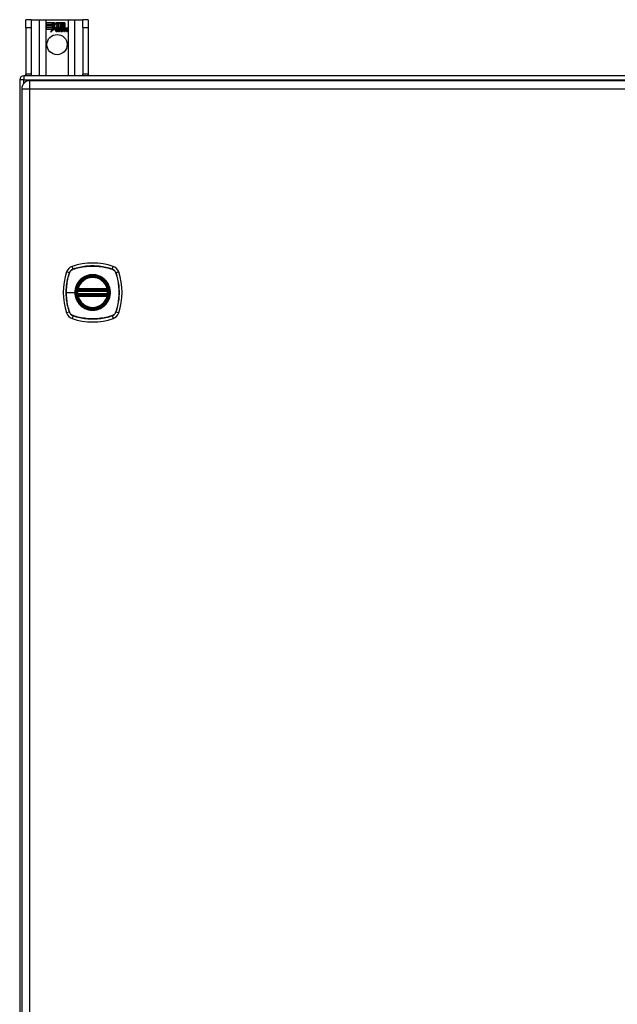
# Model space of a CAD drawing. Header units: inches. Extents: x 7 to 154, y 11 to 93.
# Tile 8 of 13: x 61 to 73, y 52 to 72. Entities that reach past the tile are written whole.
import ezdxf

# ---------------------------------------------------------------- set-up
doc = ezdxf.new("R2010")
doc.units = ezdxf.units.IN
doc.header["$MEASUREMENT"] = 0
doc.layers.add('Visible Edges(ANSI)', color=7, linetype='Continuous', lineweight=25)
doc.layers.add('Visible Tangent Edges(ANSI)', color=7, linetype='Continuous', lineweight=25)

msp = doc.modelspace()

# ---------------------------------------------------------------- linework, layer by layer
at = {"layer": 'Visible Edges(ANSI)'}
for p, q in [((61.676, 71.729), (61.571, 71.729)), ((61.571, 71.573), (61.571, 71.729)), ((61.676, 71.729), (61.676, 71.573)), ((61.676, 71.729), (61.84, 71.729)), ((61.84, 71.729), (61.975, 71.729)), ((61.975, 71.729), (62.417, 71.729)), ((62.417, 71.729), (62.552, 71.729)), ((62.552, 71.729), (62.716, 71.729)), ((62.716, 71.573), (62.716, 71.729)), ((62.821, 71.729), (62.716, 71.729)), ((62.821, 71.729), (62.821, 71.573)), ((61.571, 71.573), (61.571, 70.635)), ((61.676, 71.573), (61.676, 70.635)), ((61.98, 71.667), (62.147, 71.667)), ((61.98, 71.627), (61.98, 71.667)), ((61.98, 71.666), (61.98, 71.628)), ((62.147, 71.666), (61.98, 71.666)), ((61.98, 71.628), (62.102, 71.628)), ((62.103, 71.627), (61.98, 71.627)), ((61.98, 71.581), (61.98, 71.622)), ((61.98, 71.622), (62.103, 71.622)), ((61.98, 71.621), (61.98, 71.582)), ((62.102, 71.621), (61.98, 71.621)), ((61.98, 71.582), (62.102, 71.582)), ((62.103, 71.581), (61.98, 71.581)), ((61.98, 71.576), (62.103, 71.576)), ((61.98, 71.536), (61.98, 71.576)), ((62.102, 71.575), (61.98, 71.575)), ((61.98, 71.575), (61.98, 71.536)), ((61.98, 71.536), (62.102, 71.536)), ((62.101, 71.536), (61.98, 71.536)), ((62.07, 71.476), (62.101, 71.536)), ((62.125, 71.534), (62.07, 71.476)), ((62.102, 71.536), (62.073, 71.48)), ((62.073, 71.48), (62.125, 71.535)), ((62.102, 71.628), (62.102, 71.662)), ((62.102, 71.662), (62.107, 71.662)), ((62.102, 71.582), (62.102, 71.621)), ((62.102, 71.541), (62.102, 71.575)), ((62.104, 71.541), (62.102, 71.541)), ((62.103, 71.661), (62.103, 71.627)), ((62.106, 71.661), (62.103, 71.661)), ((62.103, 71.622), (62.103, 71.581)), ((62.103, 71.576), (62.103, 71.541)), ((62.103, 71.541), (62.104, 71.541)), ((62.104, 71.541), (62.122, 71.577)), ((62.122, 71.574), (62.104, 71.541)), ((62.149, 71.599), (62.106, 71.661)), ((62.107, 71.662), (62.15, 71.599)), ((62.122, 71.577), (62.125, 71.564)), ((62.124, 71.562), (62.122, 71.574)), ((62.15, 71.599), (62.124, 71.562)), ((62.125, 71.564), (62.149, 71.599)), ((62.125, 71.535), (62.128, 71.518)), ((62.127, 71.516), (62.125, 71.534)), ((62.166, 71.571), (62.127, 71.516)), ((62.128, 71.518), (62.167, 71.573)), ((62.147, 71.667), (62.169, 71.634)), ((62.169, 71.633), (62.147, 71.666)), ((62.175, 71.557), (62.166, 71.571)), ((62.167, 71.573), (62.175, 71.558)), ((62.169, 71.634), (62.186, 71.667)), ((62.187, 71.666), (62.169, 71.633)), ((62.181, 71.535), (62.211, 71.535)), ((62.212, 71.534), (62.181, 71.534)), ((62.186, 71.667), (62.27, 71.667)), ((62.186, 71.604), (62.229, 71.662)), ((62.211, 71.568), (62.186, 71.604)), ((62.269, 71.666), (62.187, 71.666)), ((62.229, 71.661), (62.187, 71.604)), ((62.187, 71.604), (62.213, 71.567)), ((62.224, 71.494), (62.255, 71.529)), ((62.255, 71.529), (62.225, 71.495)), ((62.229, 71.662), (62.233, 71.662)), ((62.232, 71.661), (62.229, 71.661)), ((62.232, 71.566), (62.232, 71.661)), ((62.261, 71.566), (62.232, 71.566)), ((62.233, 71.662), (62.233, 71.567)), ((62.233, 71.567), (62.261, 71.567)), ((62.255, 71.529), (62.237, 71.562)), ((62.237, 71.562), (62.258, 71.562)), ((62.239, 71.562), (62.255, 71.529)), ((62.257, 71.562), (62.239, 71.562)), ((62.267, 71.539), (62.257, 71.562)), ((62.258, 71.562), (62.267, 71.539)), ((62.261, 71.567), (62.269, 71.547)), ((62.27, 71.544), (62.261, 71.566)), ((62.27, 71.539), (62.267, 71.539)), ((62.267, 71.539), (62.27, 71.539)), ((62.269, 71.547), (62.269, 71.666)), ((62.27, 71.667), (62.27, 71.544)), ((62.287, 71.562), (62.27, 71.539)), ((62.27, 71.539), (62.287, 71.562)), ((62.275, 71.553), (62.275, 71.667)), ((62.275, 71.667), (62.312, 71.667)), ((62.285, 71.566), (62.275, 71.553)), ((62.276, 71.666), (62.276, 71.555)), ((62.312, 71.666), (62.276, 71.666)), ((62.276, 71.555), (62.284, 71.567)), ((62.276, 71.529), (62.305, 71.562)), ((62.292, 71.495), (62.276, 71.529)), ((62.307, 71.562), (62.277, 71.529)), ((62.277, 71.529), (62.294, 71.494)), ((62.284, 71.567), (62.312, 71.567)), ((62.312, 71.566), (62.285, 71.566)), ((62.305, 71.562), (62.287, 71.562)), ((62.287, 71.562), (62.307, 71.562)), ((62.302, 71.494), (62.314, 71.562)), ((62.315, 71.562), (62.303, 71.495)), ((62.312, 71.667), (62.312, 71.566)), ((62.312, 71.567), (62.312, 71.666)), ((62.314, 71.562), (62.328, 71.562)), ((62.328, 71.562), (62.315, 71.562)), ((62.318, 71.566), (62.318, 71.667)), ((62.318, 71.667), (62.355, 71.667)), ((62.318, 71.666), (62.318, 71.567)), ((62.354, 71.666), (62.318, 71.666)), ((62.318, 71.567), (62.334, 71.567)), ((62.333, 71.566), (62.318, 71.566)), ((62.327, 71.55), (62.328, 71.562)), ((62.328, 71.562), (62.327, 71.55)), ((62.331, 71.55), (62.327, 71.55)), ((62.327, 71.55), (62.331, 71.55)), ((62.332, 71.558), (62.333, 71.566)), ((62.334, 71.567), (62.333, 71.56)), ((62.353, 71.537), (62.345, 71.495)), ((62.345, 71.494), (62.352, 71.537)), ((62.354, 71.568), (62.354, 71.666)), ((62.355, 71.667), (62.355, 71.568)), ((62.395, 71.537), (62.387, 71.495)), ((62.387, 71.494), (62.394, 71.537)), ((62.402, 71.495), (62.411, 71.537)), ((62.411, 71.537), (62.403, 71.494)), ((62.716, 71.573), (62.716, 70.635)), ((62.821, 71.573), (62.821, 70.635)), ((62.179, 71.524), (62.225, 71.524)), ((62.225, 71.524), (62.18, 71.524)), ((62.216, 71.498), (62.216, 71.508)), ((62.217, 71.509), (62.217, 71.497)), ((62.244, 71.494), (62.224, 71.494)), ((62.225, 71.495), (62.244, 71.495)), ((62.244, 71.495), (62.261, 71.519)), ((62.261, 71.518), (62.244, 71.494)), ((62.261, 71.519), (62.264, 71.519)), ((62.264, 71.518), (62.261, 71.518)), ((62.264, 71.519), (62.274, 71.495)), ((62.273, 71.494), (62.264, 71.518)), ((62.294, 71.494), (62.273, 71.494)), ((62.274, 71.495), (62.292, 71.495)), ((62.319, 71.494), (62.302, 71.494)), ((62.303, 71.495), (62.318, 71.495)), ((62.318, 71.495), (62.323, 71.522)), ((62.324, 71.522), (62.319, 71.494)), ((62.345, 71.495), (62.36, 71.495)), ((62.361, 71.494), (62.345, 71.494)), ((62.36, 71.495), (62.365, 71.522)), ((62.366, 71.522), (62.361, 71.494)), ((62.387, 71.495), (62.402, 71.495)), ((62.403, 71.494), (62.387, 71.494)), ((85.362, 70.604), (61.53, 70.604)), ((61.571, 70.604), (61.571, 70.635)), ((61.676, 70.635), (61.676, 70.604)), ((62.716, 70.604), (62.716, 70.635)), ((62.821, 70.635), (62.821, 70.604)), ((61.446, 70.52), (61.446, 34.688)), ((61.487, 70.344), (61.487, 34.863)), ((85.244, 70.505), (61.648, 70.505)), ((62.614, 66.295), (63.208, 66.295)), ((63.208, 66.216), (62.614, 66.216)), ((62.618, 66.315), (63.204, 66.315)), ((63.204, 66.196), (62.618, 66.196))]:
    msp.add_line(p, q, dxfattribs=at)
at = {"layer": 'Visible Edges(ANSI)', "flags": 128}
for points in [[(62.602, 66.309), (62.602, 66.309), (62.602, 66.308), (62.602, 66.308), (62.602, 66.308), (62.602, 66.307), (62.602, 66.307), (62.602, 66.306), (62.602, 66.305), (62.602, 66.304), (62.602, 66.304), (62.601, 66.303), (62.601, 66.301), (62.601, 66.3), (62.601, 66.299), (62.601, 66.298), (62.601, 66.296), (62.6, 66.295), (62.6, 66.293), (62.6, 66.292), (62.6, 66.29), (62.6, 66.289), (62.6, 66.287), (62.599, 66.286), (62.599, 66.284)], [(62.599, 66.227), (62.599, 66.225), (62.6, 66.224), (62.6, 66.222), (62.6, 66.22), (62.6, 66.219), (62.6, 66.217), (62.6, 66.216), (62.601, 66.215), (62.601, 66.213), (62.601, 66.212), (62.601, 66.211), (62.601, 66.209), (62.601, 66.208), (62.602, 66.207), (62.602, 66.206), (62.602, 66.206), (62.602, 66.205), (62.602, 66.204), (62.602, 66.204), (62.602, 66.203), (62.602, 66.203), (62.602, 66.202), (62.602, 66.202), (62.602, 66.202)], [(63.223, 66.284), (63.222, 66.286), (63.222, 66.287), (63.222, 66.289), (63.222, 66.29), (63.222, 66.292), (63.222, 66.293), (63.221, 66.295), (63.221, 66.296), (63.221, 66.298), (63.221, 66.299), (63.221, 66.3), (63.221, 66.301), (63.22, 66.303), (63.22, 66.304), (63.22, 66.304), (63.22, 66.305), (63.22, 66.306), (63.22, 66.307), (63.22, 66.307), (63.22, 66.308), (63.219, 66.308), (63.219, 66.308), (63.219, 66.309), (63.219, 66.309)], [(63.219, 66.202), (63.219, 66.202), (63.219, 66.202), (63.219, 66.203), (63.22, 66.203), (63.22, 66.204), (63.22, 66.204), (63.22, 66.205), (63.22, 66.206), (63.22, 66.206), (63.22, 66.207), (63.22, 66.208), (63.221, 66.209), (63.221, 66.211), (63.221, 66.212), (63.221, 66.213), (63.221, 66.215), (63.221, 66.216), (63.222, 66.217), (63.222, 66.219), (63.222, 66.22), (63.222, 66.222), (63.222, 66.224), (63.222, 66.225), (63.223, 66.227)]]:
    msp.add_lwpolyline(points, dxfattribs=at)
at = {"layer": 'Visible Edges(ANSI)'}
for centre, radius in [((62.196, 71.229), 0.203), ((62.911, 66.255), 0.32), ((62.911, 66.255), 0.315)]:
    msp.add_circle(centre, radius, dxfattribs=at)
for centre, radius, start, end in [((62.212, 71.518), 0.0498, 134.1684, 176.5646), ((62.212, 71.518), 0.049, 134.1684, 176.5646), ((62.203, 71.527), 0.042, 79.6582, 131.9139), ((62.203, 71.527), 0.0412, 77.079, 133.1785), ((62.203, 71.527), 0.0374, 80.4085, 134.1684), ((62.203, 71.527), 0.0366, 80.3604, 134.1684), ((62.202, 71.532), 0.0218, 109.3797, 175.226), ((62.202, 71.532), 0.021, 109.3797, 172.9975), ((62.2, 71.539), 0.0144, 51.1652, 109.3797), ((62.2, 71.539), 0.0137, 51.1652, 109.3797), ((62.201, 71.541), 0.0119, 331.4547, 51.1652), ((62.208, 71.545), 0.0183, 23.8445, 85.1757), ((62.201, 71.541), 0.0127, 329.421, 51.1652), ((62.208, 71.545), 0.019, 23.8445, 85.0802), ((62.193, 71.538), 0.0345, 336.9643, 23.8445), ((62.193, 71.538), 0.0352, 336.1555, 23.8445), ((62.381, 71.512), 0.0589, 147.5992, 170), ((62.381, 71.512), 0.0581, 147.5992, 170), ((62.356, 71.534), 0.03, 89.4776, 147.4114), ((62.356, 71.534), 0.0293, 89.4776, 148.2123), ((62.345, 71.535), 0.0165, 96.03, 147.5992), ((62.354, 71.538), 0.03, 88.7952, 136.5849), ((62.345, 71.535), 0.0157, 96.03, 147.5992), ((62.354, 71.538), 0.0307, 90.2222, 132.7339), ((62.344, 71.543), 0.00825, 23.5571, 96.03), ((62.344, 71.543), 0.0075, 23.5571, 96.03), ((62.337, 71.54), 0.0154, 350, 23.5571), ((62.337, 71.54), 0.0161, 350, 23.5571), ((62.356, 71.552), 0.0127, 16.9928, 89.4776), ((62.356, 71.552), 0.0119, 16.9928, 89.4776), ((62.423, 71.513), 0.0589, 148.5524, 170.8204), ((62.423, 71.513), 0.0581, 148.5584, 170.8257), ((62.334, 71.545), 0.0353, 357.7769, 16.9928), ((62.398, 71.533), 0.0299, 89.6788, 160.8136), ((62.334, 71.545), 0.036, 3.6169, 16.9928), ((62.398, 71.533), 0.0307, 89.6788, 153.9508), ((62.387, 71.535), 0.0165, 96.1027, 147.6301), ((62.387, 71.535), 0.0157, 96.1027, 147.6083), ((62.386, 71.543), 0.00825, 23.5487, 96.1027), ((62.386, 71.543), 0.0075, 23.5487, 96.1027), ((62.379, 71.54), 0.0154, 349.9922, 23.5487), ((62.379, 71.54), 0.0161, 349.9924, 23.5487), ((62.398, 71.551), 0.0131, 18.4748, 89.6788), ((62.398, 71.551), 0.0124, 18.4748, 89.6788), ((62.376, 71.544), 0.0352, 349, 18.4748), ((62.376, 71.544), 0.036, 349, 18.4748), ((62.187, 71.519), 0.0247, 176.5646, 261.5605), ((62.187, 71.519), 0.0239, 176.5646, 261.5605), ((62.191, 71.52), 0.0127, 160.9907, 244.6784), ((62.191, 71.52), 0.012, 163.5261, 244.6784), ((62.194, 71.57), 0.0751, 261.5605, 286.9141), ((62.194, 71.57), 0.0759, 261.5605, 287.3343), ((62.202, 71.544), 0.0391, 244.6784, 290.9242), ((62.202, 71.544), 0.0384, 244.6784, 292.5609), ((61.53, 70.52), 0.084, 90, 180), ((61.648, 70.344), 0.161, 90, 180), ((62.911, 65.566), 1.28, 71.2278, 108.7722), ((63.6, 66.255), 1.28, 161.2278, 198.7722), ((62.556, 66.61), 0.177, 108.7722, 161.2278), ((63.266, 66.61), 0.177, 18.7722, 71.2278), ((62.222, 66.255), 1.28, 341.2278, 18.7722), ((62.911, 66.255), 0.313, 13.6344, 166.3656), ((62.911, 66.255), 0.313, 174.7499, 185.2501), ((62.911, 66.255), 0.313, 166.3656, 170.216), ((62.614, 66.307), 0.0118, 170.216, 270), ((62.614, 66.204), 0.0118, 90, 189.784), ((62.911, 66.255), 0.313, 189.784, 193.6344), ((62.618, 66.326), 0.0118, 166.3656, 270), ((62.618, 66.184), 0.0118, 90, 193.6344), ((63.204, 66.326), 0.0118, 270, 13.6344), ((63.204, 66.184), 0.0118, 346.3656, 90), ((63.208, 66.307), 0.0118, 270, 9.784), ((63.208, 66.204), 0.0118, 350.216, 90), ((62.911, 66.255), 0.313, 9.784, 13.6344), ((62.911, 66.255), 0.313, 346.3656, 350.216), ((62.911, 66.255), 0.313, 354.7499, 5.2501), ((62.911, 66.255), 0.313, 193.6344, 346.3656), ((62.556, 65.901), 0.177, 198.7722, 251.2278), ((63.266, 65.901), 0.177, 288.7722, 341.2278), ((62.911, 66.944), 1.28, 251.2278, 288.7722)]:
    msp.add_arc(centre, radius, start, end, dxfattribs=at)
at = {"layer": 'Visible Tangent Edges(ANSI)'}
for p, q in [((61.84, 71.729), (61.84, 70.604)), ((61.975, 70.604), (61.975, 71.729)), ((62.417, 71.729), (62.417, 70.604)), ((62.552, 70.604), (62.552, 71.729)), ((61.571, 71.573), (61.676, 71.573)), ((62.716, 71.573), (62.821, 71.573)), ((61.53, 70.604), (61.53, 70.52)), ((61.676, 70.635), (61.571, 70.635)), ((62.821, 70.635), (62.716, 70.635)), ((61.53, 70.52), (61.446, 70.52)), ((61.487, 70.344), (61.648, 70.344)), ((61.53, 70.52), (85.362, 70.52)), ((61.53, 70.454), (61.53, 70.52)), ((61.648, 70.344), (61.648, 70.505)), ((61.648, 70.344), (85.244, 70.344)), ((61.648, 34.863), (61.648, 70.344)), ((62.443, 66.649), (62.388, 66.667)), ((62.445, 66.647), (62.445, 66.648)), ((62.518, 66.723), (62.499, 66.778)), ((62.519, 66.721), (62.519, 66.721)), ((63.303, 66.721), (63.303, 66.721)), ((63.304, 66.723), (63.323, 66.778)), ((63.376, 66.648), (63.377, 66.647)), ((63.378, 66.649), (63.433, 66.667)), ((62.38, 66.255), (62.554, 66.255)), ((62.559, 66.255), (62.554, 66.255)), ((62.611, 66.283), (62.599, 66.284)), ((62.611, 66.228), (62.599, 66.227)), ((62.608, 66.308), (62.602, 66.309)), ((62.602, 66.202), (62.608, 66.203)), ((62.607, 66.329), (62.618, 66.326)), ((62.611, 66.283), (63.211, 66.283)), ((63.211, 66.228), (62.611, 66.228)), ((62.614, 66.295), (62.614, 66.305)), ((62.614, 66.206), (62.614, 66.216)), ((62.618, 66.315), (62.618, 66.326)), ((63.204, 66.326), (62.618, 66.326)), ((62.618, 66.305), (62.618, 66.315)), ((62.618, 66.305), (63.204, 66.305)), ((62.618, 66.196), (62.618, 66.206)), ((63.204, 66.206), (62.618, 66.206)), ((62.618, 66.184), (62.618, 66.196)), ((63.204, 66.326), (63.215, 66.329)), ((63.204, 66.326), (63.204, 66.315)), ((63.204, 66.315), (63.204, 66.305)), ((63.204, 66.206), (63.204, 66.196)), ((63.204, 66.196), (63.204, 66.184)), ((63.208, 66.305), (63.208, 66.295)), ((63.208, 66.216), (63.208, 66.206)), ((63.223, 66.284), (63.211, 66.283)), ((63.223, 66.227), (63.211, 66.228)), ((63.219, 66.309), (63.213, 66.308)), ((63.213, 66.203), (63.219, 66.202)), ((62.618, 66.184), (62.607, 66.182)), ((62.618, 66.184), (63.204, 66.184)), ((63.215, 66.182), (63.204, 66.184)), ((62.443, 65.862), (62.388, 65.844)), ((62.445, 65.863), (62.445, 65.863)), ((63.377, 65.863), (63.376, 65.863)), ((63.433, 65.844), (63.378, 65.862)), ((62.518, 65.788), (62.499, 65.733)), ((62.519, 65.79), (62.519, 65.79)), ((63.303, 65.79), (63.303, 65.79)), ((63.304, 65.788), (63.323, 65.733))]:
    msp.add_line(p, q, dxfattribs=at)
at = {"layer": 'Visible Tangent Edges(ANSI)', "flags": 128}
for points in [[(63.304, 66.723), (63.272, 66.733), (63.24, 66.743), (63.208, 66.751), (63.175, 66.759), (63.143, 66.766), (63.11, 66.771), (63.077, 66.776), (63.043, 66.78), (63.01, 66.784), (62.977, 66.786), (62.943, 66.787), (62.91, 66.788), (62.877, 66.787), (62.844, 66.786), (62.81, 66.783), (62.777, 66.78), (62.744, 66.776), (62.711, 66.771), (62.679, 66.765), (62.646, 66.759), (62.614, 66.751), (62.581, 66.743), (62.549, 66.733), (62.518, 66.723)], [(62.519, 66.721), (62.55, 66.731), (62.582, 66.741), (62.614, 66.749), (62.647, 66.757), (62.679, 66.764), (62.712, 66.77), (62.745, 66.775), (62.778, 66.779), (62.811, 66.782), (62.844, 66.784), (62.877, 66.786), (62.91, 66.786), (62.943, 66.786), (62.977, 66.785), (63.01, 66.782), (63.043, 66.779), (63.076, 66.775), (63.109, 66.77), (63.142, 66.764), (63.175, 66.757), (63.207, 66.749), (63.239, 66.741), (63.271, 66.731), (63.303, 66.721)], [(62.443, 66.649), (62.433, 66.617), (62.424, 66.585), (62.415, 66.553), (62.408, 66.52), (62.401, 66.487), (62.395, 66.454), (62.39, 66.421), (62.386, 66.388), (62.383, 66.355), (62.381, 66.322), (62.379, 66.288), (62.379, 66.255), (62.379, 66.222), (62.381, 66.188), (62.383, 66.155), (62.386, 66.122), (62.39, 66.089), (62.395, 66.056), (62.401, 66.023), (62.408, 65.99), (62.415, 65.958), (62.424, 65.926), (62.433, 65.894), (62.443, 65.862)], [(62.38, 66.255), (62.38, 66.272), (62.381, 66.289), (62.381, 66.305), (62.382, 66.322), (62.383, 66.338), (62.384, 66.355), (62.386, 66.372), (62.387, 66.388), (62.389, 66.405), (62.391, 66.421), (62.394, 66.438), (62.397, 66.454), (62.399, 66.471), (62.402, 66.487), (62.406, 66.503), (62.409, 66.52), (62.413, 66.536), (62.417, 66.552), (62.421, 66.568), (62.426, 66.584), (62.43, 66.6), (62.435, 66.616), (62.44, 66.632), (62.445, 66.647)], [(62.518, 66.723), (62.514, 66.722), (62.509, 66.72), (62.505, 66.718), (62.501, 66.716), (62.497, 66.714), (62.493, 66.711), (62.489, 66.709), (62.486, 66.706), (62.482, 66.704), (62.478, 66.701), (62.475, 66.698), (62.472, 66.695), (62.469, 66.691), (62.466, 66.688), (62.463, 66.684), (62.46, 66.681), (62.457, 66.677), (62.455, 66.673), (62.453, 66.669), (62.45, 66.665), (62.448, 66.661), (62.447, 66.657), (62.445, 66.653), (62.443, 66.649)], [(62.445, 66.648), (62.447, 66.652), (62.449, 66.656), (62.45, 66.66), (62.452, 66.664), (62.455, 66.668), (62.457, 66.672), (62.459, 66.676), (62.462, 66.679), (62.465, 66.683), (62.467, 66.686), (62.47, 66.69), (62.474, 66.693), (62.477, 66.696), (62.48, 66.699), (62.484, 66.702), (62.487, 66.704), (62.491, 66.707), (62.494, 66.709), (62.498, 66.712), (62.502, 66.714), (62.506, 66.716), (62.51, 66.718), (62.514, 66.719), (62.519, 66.721)], [(62.559, 66.255), (62.571, 66.347), (62.606, 66.432), (62.662, 66.505), (62.735, 66.561), (62.82, 66.596), (62.911, 66.608), (63.002, 66.596), (63.087, 66.56), (63.16, 66.504), (63.216, 66.432), (63.251, 66.346), (63.263, 66.255), (63.251, 66.164), (63.216, 66.079), (63.16, 66.006), (63.087, 65.95), (63.002, 65.915), (62.911, 65.903), (62.819, 65.915), (62.734, 65.951), (62.662, 66.006), (62.606, 66.079), (62.571, 66.164), (62.559, 66.255)], [(63.138, 66.53), (63.122, 66.543), (63.105, 66.554), (63.088, 66.565), (63.07, 66.575), (63.051, 66.583), (63.032, 66.591), (63.012, 66.598), (62.992, 66.603), (62.972, 66.607), (62.952, 66.61), (62.932, 66.612), (62.911, 66.612), (62.89, 66.612), (62.87, 66.61), (62.849, 66.607), (62.829, 66.603), (62.809, 66.597), (62.79, 66.591), (62.771, 66.583), (62.752, 66.575), (62.734, 66.565), (62.716, 66.554), (62.699, 66.543), (62.683, 66.53)], [(63.303, 66.721), (63.308, 66.719), (63.312, 66.718), (63.316, 66.716), (63.32, 66.714), (63.324, 66.712), (63.327, 66.709), (63.331, 66.707), (63.335, 66.704), (63.338, 66.702), (63.342, 66.699), (63.345, 66.696), (63.348, 66.693), (63.351, 66.69), (63.354, 66.686), (63.357, 66.683), (63.36, 66.679), (63.362, 66.676), (63.365, 66.672), (63.367, 66.668), (63.369, 66.664), (63.371, 66.66), (63.373, 66.656), (63.375, 66.652), (63.376, 66.648)], [(63.378, 66.649), (63.377, 66.653), (63.375, 66.657), (63.373, 66.661), (63.371, 66.665), (63.369, 66.669), (63.367, 66.673), (63.364, 66.677), (63.362, 66.681), (63.359, 66.684), (63.356, 66.688), (63.353, 66.691), (63.35, 66.695), (63.347, 66.698), (63.343, 66.701), (63.34, 66.704), (63.336, 66.706), (63.332, 66.709), (63.329, 66.711), (63.325, 66.714), (63.321, 66.716), (63.317, 66.718), (63.313, 66.72), (63.308, 66.722), (63.304, 66.723)], [(63.377, 66.647), (63.387, 66.616), (63.396, 66.584), (63.405, 66.552), (63.413, 66.52), (63.419, 66.487), (63.425, 66.455), (63.43, 66.422), (63.434, 66.389), (63.438, 66.356), (63.44, 66.323), (63.441, 66.289), (63.442, 66.256), (63.441, 66.223), (63.44, 66.19), (63.438, 66.156), (63.435, 66.123), (63.43, 66.09), (63.425, 66.057), (63.419, 66.024), (63.413, 65.992), (63.405, 65.959), (63.396, 65.927), (63.387, 65.895), (63.377, 65.863)], [(63.378, 65.862), (63.389, 65.894), (63.398, 65.926), (63.407, 65.958), (63.414, 65.991), (63.421, 66.024), (63.427, 66.057), (63.432, 66.09), (63.436, 66.123), (63.439, 66.156), (63.441, 66.19), (63.443, 66.223), (63.443, 66.256), (63.443, 66.289), (63.441, 66.323), (63.439, 66.356), (63.436, 66.389), (63.432, 66.422), (63.427, 66.455), (63.421, 66.488), (63.414, 66.52), (63.407, 66.553), (63.398, 66.585), (63.389, 66.617), (63.378, 66.649)], [(62.636, 66.483), (62.63, 66.475), (62.624, 66.467), (62.618, 66.458), (62.612, 66.45), (62.606, 66.441), (62.601, 66.432), (62.596, 66.423), (62.591, 66.414), (62.587, 66.405), (62.583, 66.396), (62.579, 66.386), (62.575, 66.376), (62.572, 66.367), (62.569, 66.357), (62.566, 66.347), (62.564, 66.337), (62.561, 66.327), (62.559, 66.317), (62.558, 66.307), (62.556, 66.296), (62.555, 66.286), (62.555, 66.276), (62.554, 66.266), (62.554, 66.255)], [(62.683, 66.53), (62.681, 66.528), (62.679, 66.526), (62.677, 66.525), (62.675, 66.523), (62.673, 66.521), (62.671, 66.519), (62.669, 66.517), (62.667, 66.515), (62.665, 66.513), (62.663, 66.512), (62.661, 66.51), (62.659, 66.508), (62.657, 66.506), (62.655, 66.504), (62.653, 66.502), (62.651, 66.5), (62.649, 66.498), (62.647, 66.496), (62.645, 66.494), (62.644, 66.491), (62.642, 66.489), (62.64, 66.487), (62.638, 66.485), (62.636, 66.483)], [(63.186, 66.483), (63.184, 66.485), (63.182, 66.487), (63.18, 66.489), (63.178, 66.491), (63.176, 66.494), (63.175, 66.496), (63.173, 66.498), (63.171, 66.5), (63.169, 66.502), (63.167, 66.504), (63.165, 66.506), (63.163, 66.508), (63.161, 66.51), (63.159, 66.512), (63.157, 66.513), (63.155, 66.515), (63.153, 66.517), (63.151, 66.519), (63.149, 66.521), (63.147, 66.523), (63.145, 66.525), (63.143, 66.526), (63.141, 66.528), (63.138, 66.53)], [(63.186, 66.028), (63.198, 66.044), (63.21, 66.061), (63.221, 66.078), (63.23, 66.097), (63.239, 66.115), (63.247, 66.135), (63.253, 66.154), (63.258, 66.174), (63.262, 66.194), (63.265, 66.214), (63.267, 66.235), (63.268, 66.256), (63.267, 66.276), (63.265, 66.297), (63.262, 66.317), (63.258, 66.337), (63.253, 66.357), (63.246, 66.377), (63.239, 66.396), (63.23, 66.415), (63.221, 66.433), (63.21, 66.45), (63.198, 66.467), (63.186, 66.483)], [(62.445, 65.863), (62.44, 65.879), (62.435, 65.895), (62.43, 65.911), (62.426, 65.927), (62.421, 65.943), (62.417, 65.959), (62.413, 65.975), (62.409, 65.991), (62.406, 66.008), (62.402, 66.024), (62.399, 66.04), (62.397, 66.057), (62.394, 66.073), (62.392, 66.09), (62.389, 66.106), (62.387, 66.123), (62.386, 66.139), (62.384, 66.156), (62.383, 66.172), (62.382, 66.189), (62.381, 66.206), (62.381, 66.222), (62.38, 66.239), (62.38, 66.255)], [(62.554, 66.255), (62.554, 66.245), (62.555, 66.235), (62.555, 66.225), (62.556, 66.214), (62.558, 66.204), (62.559, 66.194), (62.561, 66.184), (62.564, 66.174), (62.566, 66.164), (62.569, 66.154), (62.572, 66.144), (62.575, 66.134), (62.579, 66.125), (62.583, 66.115), (62.587, 66.106), (62.591, 66.097), (62.596, 66.087), (62.601, 66.078), (62.606, 66.07), (62.612, 66.061), (62.618, 66.052), (62.624, 66.044), (62.63, 66.036), (62.636, 66.028)], [(62.607, 66.329), (62.607, 66.328), (62.606, 66.327), (62.606, 66.326), (62.606, 66.325), (62.606, 66.325), (62.606, 66.324), (62.606, 66.323), (62.606, 66.322), (62.606, 66.321), (62.606, 66.32), (62.606, 66.319), (62.606, 66.318), (62.606, 66.317), (62.606, 66.316), (62.606, 66.315), (62.606, 66.314), (62.606, 66.313), (62.607, 66.312), (62.607, 66.312), (62.607, 66.311), (62.607, 66.31), (62.608, 66.309), (62.608, 66.308), (62.608, 66.308)], [(62.608, 66.203), (62.608, 66.203), (62.608, 66.202), (62.607, 66.201), (62.607, 66.2), (62.607, 66.199), (62.607, 66.198), (62.606, 66.198), (62.606, 66.197), (62.606, 66.196), (62.606, 66.195), (62.606, 66.194), (62.606, 66.193), (62.606, 66.192), (62.606, 66.191), (62.606, 66.19), (62.606, 66.189), (62.606, 66.188), (62.606, 66.187), (62.606, 66.186), (62.606, 66.185), (62.606, 66.184), (62.606, 66.184), (62.607, 66.183), (62.607, 66.182)], [(62.608, 66.308), (62.609, 66.307), (62.609, 66.307), (62.609, 66.307), (62.609, 66.307), (62.609, 66.307), (62.61, 66.307), (62.61, 66.307), (62.61, 66.306), (62.61, 66.306), (62.611, 66.306), (62.611, 66.306), (62.611, 66.306), (62.611, 66.306), (62.612, 66.306), (62.612, 66.306), (62.612, 66.305), (62.612, 66.305), (62.613, 66.305), (62.613, 66.305), (62.613, 66.305), (62.613, 66.305), (62.614, 66.305), (62.614, 66.305), (62.614, 66.305)], [(62.614, 66.206), (62.614, 66.206), (62.614, 66.206), (62.613, 66.206), (62.613, 66.206), (62.613, 66.206), (62.613, 66.206), (62.612, 66.206), (62.612, 66.205), (62.612, 66.205), (62.612, 66.205), (62.611, 66.205), (62.611, 66.205), (62.611, 66.205), (62.611, 66.205), (62.61, 66.205), (62.61, 66.204), (62.61, 66.204), (62.61, 66.204), (62.609, 66.204), (62.609, 66.204), (62.609, 66.204), (62.609, 66.204), (62.609, 66.203), (62.608, 66.203)], [(62.611, 66.283), (62.611, 66.284), (62.611, 66.285), (62.611, 66.285), (62.612, 66.286), (62.612, 66.287), (62.612, 66.288), (62.612, 66.288), (62.612, 66.289), (62.612, 66.29), (62.613, 66.29), (62.613, 66.291), (62.613, 66.291), (62.613, 66.292), (62.613, 66.292), (62.613, 66.293), (62.614, 66.293), (62.614, 66.294), (62.614, 66.294), (62.614, 66.294), (62.614, 66.294), (62.614, 66.295), (62.614, 66.295), (62.614, 66.295), (62.614, 66.295)], [(62.614, 66.216), (62.614, 66.216), (62.614, 66.216), (62.614, 66.216), (62.614, 66.216), (62.614, 66.217), (62.614, 66.217), (62.614, 66.217), (62.614, 66.218), (62.613, 66.218), (62.613, 66.219), (62.613, 66.219), (62.613, 66.22), (62.613, 66.22), (62.613, 66.221), (62.612, 66.221), (62.612, 66.222), (62.612, 66.223), (62.612, 66.223), (62.612, 66.224), (62.612, 66.225), (62.611, 66.226), (62.611, 66.226), (62.611, 66.227), (62.611, 66.228)], [(62.614, 66.305), (62.614, 66.305), (62.614, 66.305), (62.615, 66.305), (62.615, 66.305), (62.615, 66.305), (62.615, 66.305), (62.615, 66.305), (62.615, 66.305), (62.616, 66.305), (62.616, 66.305), (62.616, 66.305), (62.616, 66.305), (62.616, 66.305), (62.617, 66.305), (62.617, 66.305), (62.617, 66.305), (62.617, 66.305), (62.617, 66.305), (62.617, 66.305), (62.618, 66.305), (62.618, 66.305), (62.618, 66.305), (62.618, 66.305), (62.618, 66.305)], [(62.618, 66.206), (62.618, 66.206), (62.618, 66.206), (62.618, 66.206), (62.618, 66.206), (62.617, 66.206), (62.617, 66.206), (62.617, 66.206), (62.617, 66.206), (62.617, 66.206), (62.617, 66.206), (62.616, 66.206), (62.616, 66.206), (62.616, 66.206), (62.616, 66.206), (62.616, 66.206), (62.615, 66.206), (62.615, 66.206), (62.615, 66.206), (62.615, 66.206), (62.615, 66.206), (62.615, 66.206), (62.614, 66.206), (62.614, 66.206), (62.614, 66.206)], [(63.204, 66.305), (63.204, 66.305), (63.204, 66.305), (63.204, 66.305), (63.204, 66.305), (63.204, 66.305), (63.205, 66.305), (63.205, 66.305), (63.205, 66.305), (63.205, 66.305), (63.205, 66.305), (63.205, 66.305), (63.206, 66.305), (63.206, 66.305), (63.206, 66.305), (63.206, 66.305), (63.206, 66.305), (63.207, 66.305), (63.207, 66.305), (63.207, 66.305), (63.207, 66.305), (63.207, 66.305), (63.207, 66.305), (63.208, 66.305), (63.208, 66.305)], [(63.208, 66.206), (63.208, 66.206), (63.207, 66.206), (63.207, 66.206), (63.207, 66.206), (63.207, 66.206), (63.207, 66.206), (63.207, 66.206), (63.206, 66.206), (63.206, 66.206), (63.206, 66.206), (63.206, 66.206), (63.206, 66.206), (63.205, 66.206), (63.205, 66.206), (63.205, 66.206), (63.205, 66.206), (63.205, 66.206), (63.205, 66.206), (63.204, 66.206), (63.204, 66.206), (63.204, 66.206), (63.204, 66.206), (63.204, 66.206), (63.204, 66.206)], [(63.208, 66.305), (63.208, 66.305), (63.208, 66.305), (63.209, 66.305), (63.209, 66.305), (63.209, 66.305), (63.209, 66.305), (63.21, 66.305), (63.21, 66.305), (63.21, 66.306), (63.21, 66.306), (63.211, 66.306), (63.211, 66.306), (63.211, 66.306), (63.211, 66.306), (63.212, 66.306), (63.212, 66.306), (63.212, 66.307), (63.212, 66.307), (63.212, 66.307), (63.213, 66.307), (63.213, 66.307), (63.213, 66.307), (63.213, 66.307), (63.213, 66.308)], [(63.208, 66.295), (63.208, 66.295), (63.208, 66.295), (63.208, 66.295), (63.208, 66.294), (63.208, 66.294), (63.208, 66.294), (63.208, 66.294), (63.208, 66.293), (63.208, 66.293), (63.209, 66.292), (63.209, 66.292), (63.209, 66.291), (63.209, 66.291), (63.209, 66.29), (63.209, 66.29), (63.21, 66.289), (63.21, 66.288), (63.21, 66.288), (63.21, 66.287), (63.21, 66.286), (63.21, 66.285), (63.211, 66.285), (63.211, 66.284), (63.211, 66.283)], [(63.211, 66.228), (63.211, 66.227), (63.211, 66.226), (63.21, 66.226), (63.21, 66.225), (63.21, 66.224), (63.21, 66.223), (63.21, 66.223), (63.21, 66.222), (63.209, 66.221), (63.209, 66.221), (63.209, 66.22), (63.209, 66.22), (63.209, 66.219), (63.209, 66.219), (63.208, 66.218), (63.208, 66.218), (63.208, 66.217), (63.208, 66.217), (63.208, 66.217), (63.208, 66.216), (63.208, 66.216), (63.208, 66.216), (63.208, 66.216), (63.208, 66.216)], [(63.213, 66.203), (63.213, 66.203), (63.213, 66.204), (63.213, 66.204), (63.213, 66.204), (63.212, 66.204), (63.212, 66.204), (63.212, 66.204), (63.212, 66.204), (63.212, 66.205), (63.211, 66.205), (63.211, 66.205), (63.211, 66.205), (63.211, 66.205), (63.21, 66.205), (63.21, 66.205), (63.21, 66.205), (63.21, 66.206), (63.209, 66.206), (63.209, 66.206), (63.209, 66.206), (63.209, 66.206), (63.208, 66.206), (63.208, 66.206), (63.208, 66.206)], [(63.213, 66.308), (63.214, 66.308), (63.214, 66.309), (63.215, 66.31), (63.215, 66.311), (63.215, 66.312), (63.215, 66.312), (63.216, 66.313), (63.216, 66.314), (63.216, 66.315), (63.216, 66.316), (63.216, 66.317), (63.216, 66.318), (63.216, 66.319), (63.216, 66.32), (63.216, 66.321), (63.216, 66.322), (63.216, 66.323), (63.216, 66.324), (63.216, 66.325), (63.216, 66.325), (63.216, 66.326), (63.215, 66.327), (63.215, 66.328), (63.215, 66.329)], [(63.215, 66.182), (63.215, 66.183), (63.215, 66.184), (63.216, 66.184), (63.216, 66.185), (63.216, 66.186), (63.216, 66.187), (63.216, 66.188), (63.216, 66.189), (63.216, 66.19), (63.216, 66.191), (63.216, 66.192), (63.216, 66.193), (63.216, 66.194), (63.216, 66.195), (63.216, 66.196), (63.216, 66.197), (63.216, 66.198), (63.215, 66.198), (63.215, 66.199), (63.215, 66.2), (63.215, 66.201), (63.214, 66.202), (63.214, 66.203), (63.213, 66.203)], [(62.636, 66.028), (62.638, 66.026), (62.64, 66.024), (62.642, 66.022), (62.644, 66.019), (62.645, 66.017), (62.647, 66.015), (62.649, 66.013), (62.651, 66.011), (62.653, 66.009), (62.655, 66.007), (62.657, 66.005), (62.659, 66.003), (62.661, 66.001), (62.663, 65.999), (62.665, 65.997), (62.667, 65.996), (62.669, 65.994), (62.671, 65.992), (62.673, 65.99), (62.675, 65.988), (62.677, 65.986), (62.679, 65.984), (62.681, 65.983), (62.683, 65.981)], [(63.138, 65.981), (63.141, 65.983), (63.143, 65.984), (63.145, 65.986), (63.147, 65.988), (63.149, 65.99), (63.151, 65.992), (63.153, 65.994), (63.155, 65.996), (63.157, 65.997), (63.159, 65.999), (63.161, 66.001), (63.163, 66.003), (63.165, 66.005), (63.167, 66.007), (63.169, 66.009), (63.171, 66.011), (63.173, 66.013), (63.175, 66.015), (63.176, 66.017), (63.178, 66.019), (63.18, 66.022), (63.182, 66.024), (63.184, 66.026), (63.186, 66.028)], [(62.443, 65.862), (62.445, 65.858), (62.447, 65.854), (62.448, 65.85), (62.45, 65.846), (62.453, 65.842), (62.455, 65.838), (62.457, 65.834), (62.46, 65.83), (62.463, 65.827), (62.466, 65.823), (62.469, 65.82), (62.472, 65.816), (62.475, 65.813), (62.478, 65.81), (62.482, 65.807), (62.486, 65.805), (62.489, 65.802), (62.493, 65.799), (62.497, 65.797), (62.501, 65.795), (62.505, 65.793), (62.509, 65.791), (62.514, 65.789), (62.518, 65.788)], [(62.519, 65.79), (62.514, 65.791), (62.51, 65.793), (62.506, 65.795), (62.502, 65.797), (62.498, 65.799), (62.494, 65.801), (62.491, 65.804), (62.487, 65.806), (62.484, 65.809), (62.48, 65.812), (62.477, 65.815), (62.474, 65.818), (62.47, 65.821), (62.467, 65.825), (62.465, 65.828), (62.462, 65.832), (62.459, 65.835), (62.457, 65.839), (62.455, 65.843), (62.452, 65.847), (62.45, 65.851), (62.449, 65.855), (62.447, 65.859), (62.445, 65.863)], [(62.683, 65.981), (62.699, 65.968), (62.716, 65.957), (62.734, 65.946), (62.752, 65.936), (62.771, 65.927), (62.79, 65.92), (62.809, 65.913), (62.829, 65.908), (62.849, 65.904), (62.87, 65.901), (62.89, 65.899), (62.911, 65.899), (62.932, 65.899), (62.952, 65.901), (62.973, 65.904), (62.993, 65.908), (63.013, 65.913), (63.032, 65.92), (63.051, 65.927), (63.07, 65.936), (63.088, 65.946), (63.106, 65.957), (63.122, 65.968), (63.138, 65.981)], [(63.376, 65.863), (63.375, 65.859), (63.373, 65.855), (63.371, 65.851), (63.369, 65.847), (63.367, 65.843), (63.365, 65.839), (63.362, 65.835), (63.36, 65.832), (63.357, 65.828), (63.354, 65.825), (63.351, 65.821), (63.348, 65.818), (63.345, 65.815), (63.342, 65.812), (63.338, 65.809), (63.335, 65.806), (63.331, 65.804), (63.327, 65.801), (63.324, 65.799), (63.32, 65.797), (63.316, 65.795), (63.312, 65.793), (63.308, 65.791), (63.303, 65.79)], [(63.304, 65.788), (63.308, 65.789), (63.313, 65.791), (63.317, 65.793), (63.321, 65.795), (63.325, 65.797), (63.329, 65.799), (63.332, 65.802), (63.336, 65.805), (63.34, 65.807), (63.343, 65.81), (63.347, 65.813), (63.35, 65.816), (63.353, 65.82), (63.356, 65.823), (63.359, 65.827), (63.362, 65.83), (63.364, 65.834), (63.367, 65.838), (63.369, 65.842), (63.371, 65.846), (63.373, 65.85), (63.375, 65.854), (63.377, 65.858), (63.378, 65.862)], [(62.518, 65.788), (62.55, 65.778), (62.582, 65.768), (62.614, 65.76), (62.646, 65.752), (62.679, 65.745), (62.712, 65.739), (62.745, 65.735), (62.778, 65.73), (62.812, 65.727), (62.845, 65.725), (62.878, 65.724), (62.912, 65.723), (62.945, 65.724), (62.978, 65.725), (63.011, 65.727), (63.045, 65.731), (63.078, 65.735), (63.111, 65.74), (63.143, 65.745), (63.176, 65.752), (63.208, 65.76), (63.24, 65.768), (63.272, 65.778), (63.304, 65.788)], [(63.303, 65.79), (63.271, 65.779), (63.24, 65.77), (63.208, 65.762), (63.175, 65.754), (63.143, 65.747), (63.11, 65.741), (63.077, 65.736), (63.044, 65.732), (63.011, 65.729), (62.978, 65.726), (62.945, 65.725), (62.912, 65.725), (62.878, 65.725), (62.845, 65.726), (62.812, 65.729), (62.779, 65.732), (62.746, 65.736), (62.713, 65.741), (62.68, 65.747), (62.647, 65.754), (62.615, 65.761), (62.582, 65.77), (62.551, 65.779), (62.519, 65.79)]]:
    msp.add_lwpolyline(points, dxfattribs=at)
at = {"layer": 'Visible Tangent Edges(ANSI)'}
for radius in [0.346, 0.342, 0.325, 0.324]:
    msp.add_circle((62.911, 66.255), radius, dxfattribs=at)
for start, end in [(13.6344, 166.3656), (174.7499, 185.2501), (354.7499, 5.2501), (193.6344, 346.3656)]:
    msp.add_arc((62.911, 66.255), 0.301, start, end, dxfattribs=at)
for centre, major_axis, ratio, start_param, end_param in [((62.448, 66.647), (0.00933, -0.00312), 0.002893, 1.85298, 2.093627), ((62.519, 66.718), (0.00312, -0.00933), 0.002893, 4.189559, 4.430205), ((63.302, 66.718), (-0.00312, -0.00933), 0.002893, 1.85298, 2.093627), ((63.374, 66.647), (-0.00933, -0.00312), 0.002893, 4.189559, 4.430205), ((62.603, 66.309), (0.00773, 0.00893), 0.431674, 4.96723, 6.283185), ((62.603, 66.202), (0.00773, -0.00893), 0.431674, 0, 1.315955), ((62.614, 66.303), (0.0021, 0.0116), 0.025638, 0, 1.426581), ((62.614, 66.208), (0.0021, -0.0116), 0.025638, 4.856604, 6.283185), ((63.208, 66.303), (-0.0021, 0.0116), 0.025638, 4.856604, 6.283185), ((63.208, 66.208), (-0.0021, -0.0116), 0.025638, 0, 1.426581), ((63.219, 66.309), (-0.00773, 0.00893), 0.431674, 0, 1.315955), ((63.219, 66.202), (-0.00773, -0.00893), 0.431674, 4.96723, 6.283185), ((62.448, 65.864), (0.00933, 0.00312), 0.002893, 4.189559, 4.430205), ((63.374, 65.864), (-0.00933, 0.00312), 0.002893, 1.85298, 2.093627), ((62.519, 65.793), (0.00312, 0.00933), 0.002893, 1.85298, 2.093627), ((63.302, 65.793), (0.00312, -0.00933), 0.002893, 1.047966, 1.288612)]:
    msp.add_ellipse(centre, major_axis=major_axis, ratio=ratio, start_param=start_param, end_param=end_param, dxfattribs=at)

doc.saveas('drawing.dxf')
